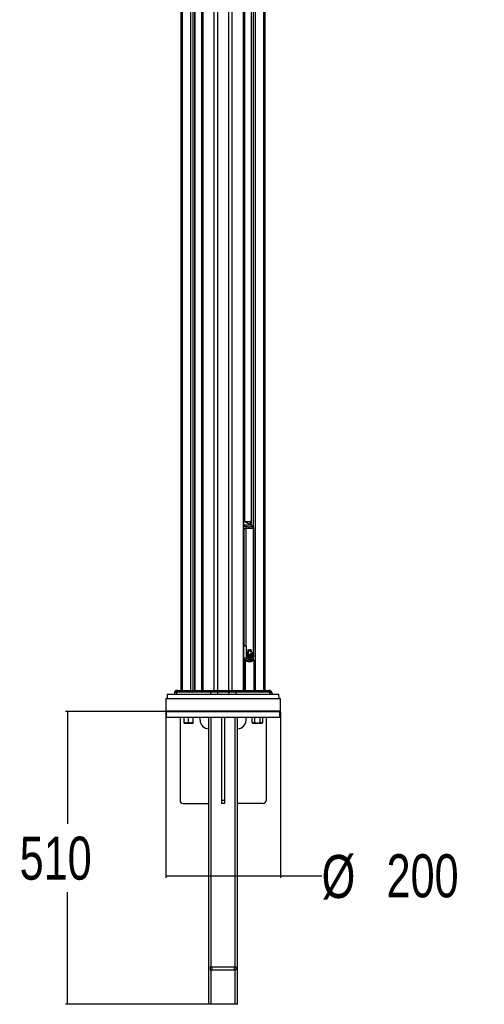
# Paper-space layout '3M DUO In Ground Anchor' of a CAD drawing. Header units: millimetres. Extents: x 10 to 10335, y 20 to 7920.
# Tile 101 of 116: x 9525 to 10335, y 431 to 2147. Entities that reach past the tile are written whole.
import ezdxf

# ---------------------------------------------------------------- set-up
doc = ezdxf.new("R2010")
doc.units = ezdxf.units.MM
doc.layers.add('COMPONENT_GEOMETRY', color=7, linetype='Continuous')
doc.styles.add('SLDTEXTSTYLE0', font='TXT', dxfattribs={"width": 0.75})
doc.dimstyles.new('SLDDIMSTYLE0', dxfattribs={"dimtxt": 75, "dimasz": 3.302, "dimexe": 0, "dimexo": 0.0625, "dimgap": 18.75, "dimtad": 0, "dimtih": 1, "dimtoh": 1, "dimdec": 1, "dimrnd": 1e-09, "dimzin": 12, "dimdsep": 46, "dimtxsty": 'SLDTEXTSTYLE0', "dimsah": 1, "dimcen": 0.09, "dimadec": 0, "dimazin": 3, "dimtfac": 1, "dimtdec": 1, "dimtofl": 0, "dimtmove": 0, "dimatfit": 3, "dimfxl": 1, "dimfrac": 2, "dimtolj": 1, "dimtzin": 12, "dimarcsym": 0})

# ---------------------------------------------------------------- blocks, each defined once
blk = doc.blocks.new('_D_24')
at = {"layer": 'COMPONENT_GEOMETRY', "color": 7}
for p, q in [((9779.4, 941.4), (9605, 941.4)), ((9608.2, 941.4), (9608.2, 745.9)), ((9608.2, 431.4), (9608.2, 626.9)), ((9853.4, 431.4), (9605, 431.4))]:
    blk.add_line(p, q, dxfattribs=at)
for points in [[(9608.2, 941.4), (9607.7, 938.1), (9608.7, 938.1)], [(9608.2, 431.4), (9608.7, 434.7), (9607.7, 434.7)]]:
    blk.add_solid(points, dxfattribs=at)
at = {"layer": 'COMPONENT_GEOMETRY', "color": 7, "insert": (9525.1, 723.5), "char_height": 75, "attachment_point": 1, "style": 'SLDTEXTSTYLE0'}
blk.add_mtext('510', dxfattribs=at)
blk = doc.blocks.new('_D_25')
at = {"layer": 'COMPONENT_GEOMETRY', "color": 7}
for p, q in [((9779.7, 941.1), (9779.7, 651.9)), ((9979.7, 941.1), (9979.7, 651.9)), ((9779.7, 655.1), (9979.7, 655.1)), ((9979.7, 655.1), (10051.6, 655.1))]:
    blk.add_line(p, q, dxfattribs=at)
for points in [[(9779.7, 655.1), (9783, 654.6), (9783, 655.6)], [(9979.7, 655.1), (9976.4, 655.6), (9976.4, 654.6)]]:
    blk.add_solid(points, dxfattribs=at)
at = {"layer": 'COMPONENT_GEOMETRY', "color": 7, "char_height": 75, "attachment_point": 1, "style": 'SLDTEXTSTYLE0'}
for s, insert in [('%%c', (10051.6, 691.6)), ('200', (10164.7, 692.8))]:
    blk.add_mtext(s, dxfattribs=dict(at, insert=insert))

psp = doc.layouts.new('3M DUO In Ground Anchor')

# ---------------------------------------------------------------- linework, layer by layer
at = {"color": 8, "linetype": 'Continuous', "lineweight": 25}
for p, q in [((9864.16, 977.9), (9864.16, 3851.9)), ((9869.7, 3851.9), (9869.7, 977.9)), ((9889.67, 977.9), (9889.67, 3851.9)), ((9895.21, 3851.9), (9895.21, 977.9)), ((9915.26, 977.9), (9915.26, 3851.9)), ((9928.74, 3851.9), (9928.74, 1266.28)), ((9932.63, 1262.81), (9932.63, 3851.9)), ((9935.72, 3851.9), (9935.72, 977.9)), ((9950.96, 977.9), (9950.96, 3851.9)), ((9916.9, 3158.14), (9916.9, 1272.4)), ((9844.11, 2781.04), (9844.11, 977.9)), ((9808.41, 2774.11), (9808.41, 977.9)), ((9823.65, 977.9), (9823.65, 2771.93)), ((9826.74, 2771.93), (9826.74, 977.9)), ((9830.63, 977.9), (9830.63, 2771.93)), ((9842.47, 977.9), (9842.47, 2776.6)), ((9916.86, 1272.18), (9915.95, 1272.32)), ((9917.47, 1271.92), (9915.95, 1271.92)), ((9927.46, 1271.9), (9917.75, 1271.9)), ((9927.46, 1266.93), (9927.46, 1271.9)), ((9928.16, 1271.9), (9928.16, 1266.57)), ((9928.53, 1271.9), (9928.16, 1271.9)), ((9915.95, 1266.16), (9916.62, 1265.81)), ((9932.51, 1260.44), (9933.16, 1260.44)), ((9915.95, 1059.15), (9916.17, 1055.9)), ((9933.16, 1055.9), (9932.51, 1055.9)), ((9916.99, 977.9), (9916.99, 1030.13)), ((9918.32, 1030.13), (9918.32, 977.9)), ((9932.11, 1030.78), (9932.67, 1031.06)), ((9932.63, 1031.15), (9932.63, 1033.64)), ((9933.69, 977.9), (9933.69, 1030.13)), ((9933.69, 1030.13), (9933.94, 1030.13)), ((9977.12, 970.91), (9782.25, 970.91)), ((9795.59, 971.88), (9794.86, 971.88)), ((9814.99, 971.88), (9815.47, 971.88)), ((9821.83, 971.88), (9823.27, 971.88)), ((9828.57, 971.88), (9831.34, 971.88)), ((9845.85, 971.88), (9857.58, 971.88)), ((9858.68, 496.4), (9858.68, 931.4)), ((9900.68, 496.4), (9900.68, 931.4)), ((9858.68, 431.4), (9858.68, 491.4)), ((9900.68, 431.4), (9900.68, 491.4))]:
    psp.add_line(p, q, dxfattribs=at)
at = {"color": 7, "linetype": 'Continuous', "lineweight": 25}
for p, q in [((9915.95, 977.9), (9915.95, 3851.9)), ((9928.53, 3851.9), (9928.53, 1266.39)), ((9952.63, 3851.9), (9952.63, 977.9)), ((9843.42, 2779.5), (9843.42, 977.9)), ((9806.74, 977.9), (9806.74, 2774.68)), ((9830.84, 977.9), (9830.84, 2771.93)), ((9915.95, 1272.4), (9927.81, 1272.4)), ((9918.01, 1271.79), (9917.25, 1272.11)), ((9929.35, 1265.81), (9917.47, 1271.92)), ((9918.53, 1271.52), (9918.01, 1271.79)), ((9918.96, 1271.65), (9918.28, 1271.65)), ((9929.88, 1265.69), (9920.27, 1270.63)), ((9927.46, 1271.9), (9928.16, 1271.9)), ((9927.81, 1272.4), (9928.53, 1272.4)), ((9916.17, 1260.44), (9919.62, 1260.44)), ((9916.17, 1055.9), (9916.17, 1260.44)), ((9929.35, 1265.81), (9916.62, 1265.81)), ((9919.62, 1260.44), (9919.62, 1055.9)), ((9932.51, 1055.9), (9932.51, 1260.44)), ((9933.16, 1055.9), (9933.16, 1260.44)), ((9916.17, 1055.9), (9919.62, 1055.9)), ((9924.39, 1047.47), (9924.32, 1047.47)), ((9924.46, 1047.47), (9924.39, 1047.47)), ((9924.52, 1047.47), (9925.93, 1048.05)), ((9924.92, 1048.52), (9924.99, 1048.52)), ((9925.47, 1048.03), (9925.54, 1048.03)), ((9925.7, 1047.12), (9925.77, 1047.12)), ((9925.9, 1047.12), (9925.81, 1047.12)), ((9925.86, 1048.05), (9925.93, 1048.05)), ((9926.45, 1048.91), (9926.38, 1048.91)), ((9926.84, 1048.95), (9926.45, 1048.91)), ((9926.52, 1048.91), (9926.45, 1048.91)), ((9926.91, 1048.95), (9926.52, 1048.91)), ((9927.99, 1047.76), (9927.93, 1047.76)), ((9928.1, 1047.33), (9928.16, 1047.33)), ((9928.65, 1046.61), (9928.7, 1046.61)), ((9916.99, 1030.13), (9918.32, 1030.13)), ((9918.26, 1031.52), (9918.03, 1031.27)), ((9920.53, 1029.85), (9921.12, 1030.07)), ((9921.32, 1040.45), (9921.33, 1041.66)), ((9923.76, 1041.51), (9921.32, 1040.45)), ((9921.33, 1040.45), (9921.32, 1040.45)), ((9921.33, 1041.66), (9923.53, 1041.99)), ((9921.34, 1041.66), (9921.33, 1041.66)), ((9921.36, 1042.05), (9921.57, 1043.21)), ((9923.53, 1041.99), (9921.36, 1042.05)), ((9921.37, 1042.05), (9921.36, 1042.05)), ((9921.36, 1039.95), (9923.76, 1041.51)), ((9921.61, 1038.62), (9921.36, 1039.95)), ((9921.37, 1039.95), (9921.36, 1039.95)), ((9921.4, 1041.66), (9921.41, 1041.66)), ((9921.41, 1041.66), (9921.48, 1041.66)), ((9921.57, 1043.21), (9923.31, 1042.67)), ((9921.57, 1043.21), (9921.57, 1043.21)), ((9924.02, 1041.13), (9921.61, 1038.62)), ((9921.61, 1038.62), (9921.61, 1038.62)), ((9923.31, 1042.67), (9921.66, 1043.58)), ((9921.66, 1043.58), (9921.66, 1043.58)), ((9921.75, 1038.15), (9924.02, 1041.13)), ((9922.33, 1036.81), (9921.75, 1038.15)), ((9922.58, 1041.96), (9922.65, 1041.96)), ((9923.57, 1035.22), (9922.61, 1036.35)), ((9922.65, 1041.96), (9922.72, 1041.96)), ((9922.72, 1041.96), (9922.79, 1041.96)), ((9923.27, 1042.67), (9923.31, 1042.67)), ((9923.49, 1041.99), (9923.53, 1041.99)), ((9923.71, 1041.51), (9923.76, 1041.51)), ((9923.73, 1029.9), (9924.44, 1029.9)), ((9923.97, 1041.13), (9924.02, 1041.13)), ((9925.24, 1034.24), (9923.97, 1034.89)), ((9924.22, 1040.79), (9924.28, 1040.79)), ((9924.59, 1040.5), (9924.65, 1040.5)), ((9925.1, 1034.24), (9925.03, 1034.24)), ((9925.07, 1040.19), (9925.14, 1040.19)), ((9925.17, 1034.24), (9925.1, 1034.24)), ((9925.7, 1040.43), (9925.77, 1040.43)), ((9925.7, 1040.19), (9925.77, 1040.19)), ((9927.23, 1034.22), (9925.77, 1034.12)), ((9926.52, 1040.34), (9926.59, 1040.34)), ((9927.16, 1034.22), (9927.23, 1034.22)), ((9927.22, 1041.06), (9927.46, 1040.96)), ((9927.36, 1041.06), (9927.43, 1041.06)), ((9929.16, 1035.44), (9927.73, 1034.4)), ((9928.98, 1035.44), (9929.05, 1035.44)), ((9929.12, 1035.44), (9929.16, 1035.44)), ((9930.58, 1037.89), (9929.58, 1035.95)), ((9930.44, 1037.89), (9930.51, 1037.89)), ((9930.58, 1037.89), (9930.58, 1037.89)), ((9930.75, 1038.7), (9930.68, 1038.7)), ((9930.92, 1041.86), (9930.71, 1042.41)), ((9931.09, 1041.13), (9930.82, 1038.7)), ((9930.82, 1038.7), (9930.82, 1038.7)), ((9930.99, 1041.86), (9930.92, 1041.86)), ((9930.96, 1041.13), (9931.03, 1041.13)), ((9931.06, 1041.86), (9931.05, 1041.86)), ((9933.94, 977.9), (9933.94, 1030.13)), ((9800.71, 977.9), (9797.48, 977.9)), ((9800.71, 977.9), (9859.03, 977.9)), ((9859.03, 977.9), (9869.7, 977.9)), ((9869.7, 977.9), (9869.7, 977.61)), ((9869.7, 977.9), (9889.67, 977.9)), ((9889.67, 977.61), (9889.67, 977.9)), ((9889.67, 977.9), (9900.34, 977.9)), ((9900.34, 977.9), (9958.66, 977.9)), ((9961.89, 977.9), (9958.66, 977.9)), ((9780.68, 964.4), (9779.68, 963.4)), ((9779.68, 963.4), (9779.68, 942.4)), ((9979.68, 963.4), (9779.68, 963.4)), ((9780.68, 964.4), (9978.68, 964.4)), ((9782.25, 970.91), (9782.08, 964.4)), ((9782.75, 971.4), (9976.62, 971.4)), ((9794.98, 975.43), (9794.86, 971.88)), ((9794.98, 975.43), (9798.62, 975.43)), ((9796.78, 977.61), (9795.27, 976.11)), ((9798.87, 976.11), (9795.27, 976.11)), ((9795.64, 971.68), (9795.64, 971.4)), ((9795.99, 971.68), (9795.99, 971.4)), ((9796.78, 977.61), (9800.12, 977.61)), ((9797.31, 971.68), (9797.31, 971.4)), ((9798.62, 975.43), (9798.52, 971.88)), ((9857.65, 975.43), (9798.62, 975.43)), ((9800.12, 977.61), (9798.87, 976.11)), ((9798.87, 976.11), (9857.81, 976.11)), ((9799.64, 971.68), (9799.64, 971.4)), ((9858.64, 977.61), (9800.12, 977.61)), ((9802.77, 971.68), (9802.77, 971.4)), ((9805.28, 971.4), (9805.28, 971.68)), ((9808.1, 971.65), (9808.1, 971.4)), ((9808.19, 971.4), (9808.19, 971.68)), ((9808.71, 971.65), (9808.71, 971.4)), ((9809.66, 971.4), (9809.66, 971.68)), ((9809.68, 971.68), (9809.68, 971.4)), ((9812.32, 971.65), (9812.32, 971.4)), ((9812.32, 971.65), (9813.33, 971.65)), ((9813.33, 971.65), (9813.33, 971.4)), ((9813.33, 971.65), (9814.37, 971.65)), ((9813.36, 971.65), (9813.36, 971.68)), ((9814.37, 971.65), (9814.37, 971.4)), ((9814.37, 971.65), (9815.37, 971.65)), ((9814.86, 971.65), (9814.86, 971.68)), ((9815.37, 971.65), (9815.37, 971.4)), ((9815.37, 971.65), (9817.47, 971.65)), ((9816.11, 971.68), (9816.11, 971.4)), ((9817.97, 971.68), (9817.97, 971.4)), ((9818.61, 971.65), (9818.61, 971.4)), ((9818.61, 971.65), (9820.67, 971.65)), ((9819.69, 971.68), (9819.69, 971.4)), ((9821.43, 971.65), (9821.43, 971.4)), ((9821.55, 971.65), (9821.55, 971.4)), ((9821.55, 971.65), (9822.17, 971.65)), ((9822.17, 971.65), (9822.17, 971.4)), ((9822.17, 971.65), (9823.39, 971.65)), ((9823.43, 971.65), (9823.43, 971.4)), ((9823.44, 971.65), (9823.44, 971.4)), ((9823.64, 971.65), (9823.64, 971.4)), ((9824.66, 971.65), (9824.66, 971.4)), ((9827.02, 971.65), (9827.02, 971.4)), ((9827.02, 971.65), (9827.8, 971.65)), ((9827.8, 971.65), (9827.8, 971.4)), ((9828.18, 971.65), (9828.18, 971.4)), ((9828.18, 971.65), (9829.3, 971.65)), ((9828.41, 971.65), (9828.41, 971.68)), ((9829.32, 971.65), (9829.32, 971.4)), ((9829.39, 971.65), (9829.39, 971.4)), ((9829.39, 971.65), (9830.21, 971.65)), ((9830.21, 971.65), (9830.21, 971.4)), ((9830.21, 971.65), (9831.46, 971.65)), ((9831.63, 971.68), (9831.63, 971.4)), ((9832.98, 971.65), (9832.98, 971.4)), ((9832.98, 971.65), (9833.02, 971.65)), ((9833.02, 971.65), (9833.02, 971.4)), ((9833.02, 971.65), (9833.22, 971.65)), ((9833.22, 971.65), (9833.22, 971.4)), ((9833.22, 971.65), (9834.45, 971.65)), ((9833.46, 971.68), (9833.46, 971.65)), ((9834.45, 971.65), (9834.45, 971.4)), ((9834.45, 971.65), (9834.77, 971.65)), ((9834.67, 971.65), (9834.67, 971.68)), ((9834.77, 971.65), (9834.77, 971.4)), ((9836.82, 971.65), (9836.82, 971.4)), ((9837.63, 971.65), (9837.63, 971.4)), ((9837.63, 971.65), (9837.75, 971.65)), ((9837.98, 971.68), (9837.98, 971.4)), ((9838.39, 971.65), (9838.39, 971.4)), ((9840.25, 971.4), (9840.25, 971.68)), ((9840.26, 971.4), (9840.26, 971.68)), ((9841.07, 971.68), (9841.07, 971.4)), ((9843.2, 971.65), (9843.2, 971.4)), ((9843.22, 971.4), (9843.22, 971.68)), ((9845.41, 971.65), (9845.41, 971.4)), ((9845.6, 971.4), (9845.6, 971.68)), ((9857.65, 975.43), (9857.58, 971.88)), ((9857.58, 971.88), (9869.7, 971.88)), ((9869.7, 975.43), (9857.65, 975.43)), ((9858.64, 977.61), (9857.81, 976.11)), ((9857.81, 976.11), (9869.7, 976.11)), ((9869.7, 977.61), (9858.64, 977.61)), ((9889.67, 977.61), (9869.7, 977.61)), ((9869.7, 977.61), (9869.7, 976.11)), ((9869.7, 975.43), (9869.7, 976.11)), ((9869.7, 976.11), (9889.67, 976.11)), ((9889.67, 975.43), (9869.7, 975.43)), ((9869.7, 975.43), (9869.7, 971.88)), ((9869.7, 971.4), (9869.7, 971.88)), ((9869.7, 971.88), (9889.67, 971.88)), ((9889.67, 977.61), (9889.67, 976.11)), ((9900.73, 977.61), (9889.67, 977.61)), ((9889.67, 975.43), (9889.67, 976.11)), ((9889.67, 976.11), (9901.56, 976.11)), ((9889.67, 975.43), (9889.67, 971.88)), ((9901.72, 975.43), (9889.67, 975.43)), ((9889.67, 971.4), (9889.67, 971.88)), ((9889.67, 971.88), (9901.79, 971.88)), ((9900.73, 977.61), (9901.56, 976.11)), ((9959.25, 977.61), (9900.73, 977.61)), ((9901.56, 976.11), (9960.5, 976.11)), ((9901.72, 975.43), (9901.79, 971.88)), ((9960.74, 975.43), (9901.72, 975.43)), ((9901.79, 971.88), (9960.85, 971.88)), ((9959.25, 977.61), (9960.5, 976.11)), ((9959.25, 977.61), (9962.59, 977.61)), ((9964.09, 976.11), (9960.5, 976.11)), ((9960.74, 975.43), (9960.85, 971.88)), ((9960.74, 975.43), (9964.39, 975.43)), ((9964.51, 971.88), (9960.85, 971.88)), ((9962.59, 977.61), (9964.09, 976.11)), ((9964.39, 975.43), (9964.51, 971.88)), ((9977.29, 964.4), (9977.12, 970.91)), ((9979.68, 963.4), (9978.68, 964.4)), ((9979.68, 942.4), (9979.68, 963.4)), ((9779.68, 942.4), (9780.68, 941.4)), ((9779.68, 942.4), (9979.68, 942.4)), ((9780.68, 941.4), (9780.68, 931.4)), ((9780.68, 941.4), (9879.68, 941.4)), ((9978.68, 941.4), (9780.68, 941.4)), ((9780.68, 931.4), (9879.68, 931.4)), ((9804.68, 931.4), (9804.68, 786.4)), ((9811.58, 922.11), (9811.58, 931.4)), ((9819.58, 922.11), (9819.58, 931.4)), ((9827.58, 922.11), (9827.58, 931.4)), ((9839.68, 926.4), (9839.68, 931.4)), ((9854.68, 431.4), (9854.68, 931.4)), ((9877.18, 931.4), (9877.18, 786.4)), ((9879.68, 941.4), (9978.68, 941.4)), ((9879.68, 931.4), (9978.68, 931.4)), ((9882.18, 931.4), (9882.18, 786.4)), ((9904.68, 431.4), (9904.68, 931.4)), ((9919.68, 926.4), (9919.68, 931.4)), ((9930.55, 922.11), (9930.55, 931.4)), ((9935.17, 922.11), (9935.17, 931.4)), ((9944.41, 922.11), (9944.41, 931.4)), ((9949.03, 922.11), (9949.03, 931.4)), ((9954.68, 931.4), (9954.68, 786.4)), ((9978.68, 941.4), (9979.68, 942.4)), ((9978.68, 931.4), (9978.68, 941.4)), ((9811.58, 921.4), (9815.58, 921.4)), ((9815.58, 921.4), (9823.58, 921.4)), ((9823.58, 921.4), (9827.58, 921.4)), ((9930.55, 922.11), (9931.79, 921.4)), ((9931.79, 921.4), (9932.86, 921.4)), ((9932.86, 921.4), (9939.79, 921.4)), ((9939.79, 921.4), (9946.72, 921.4)), ((9946.72, 921.4), (9947.79, 921.4)), ((9947.79, 921.4), (9949.03, 922.11)), ((9809.68, 781.4), (9854.68, 781.4)), ((9882.18, 786.4), (9877.18, 786.4)), ((9877.18, 786.4), (9877.18, 781.4)), ((9882.18, 781.4), (9877.18, 781.4)), ((9882.18, 786.4), (9882.18, 781.4)), ((9949.68, 781.4), (9904.68, 781.4)), ((9857.18, 496.4), (9857.18, 491.4)), ((9857.18, 496.4), (9860.18, 496.4)), ((9857.18, 491.4), (9860.18, 491.4)), ((9860.18, 496.4), (9860.18, 491.4)), ((9860.18, 496.4), (9899.18, 496.4)), ((9860.18, 491.4), (9899.18, 491.4)), ((9899.18, 496.4), (9899.18, 491.4)), ((9899.18, 496.4), (9902.18, 496.4)), ((9899.18, 491.4), (9902.18, 491.4)), ((9902.18, 496.4), (9902.18, 491.4)), ((9858.68, 431.4), (9854.68, 431.4)), ((9900.68, 431.4), (9858.68, 431.4)), ((9904.68, 431.4), (9900.68, 431.4))]:
    psp.add_line(p, q, dxfattribs=at)
at = {"color": 8, "linetype": 'Continuous', "lineweight": 25, "flags": 128}
for points in [[(9915.95, 1265.66), (9916.26, 1265.77), (9916.62, 1265.81)], [(9929.35, 1265.81), (9929.68, 1265.77), (9929.89, 1265.69)], [(9916.99, 1030.13), (9917.02, 1030.38), (9917.08, 1030.6), (9917.18, 1030.8), (9917.3, 1030.96), (9917.45, 1031.07), (9917.61, 1031.13), (9917.69, 1031.13)], [(9917.63, 1031.36), (9917.79, 1031.3), (9918.03, 1031.27)], [(9918.32, 1030.13), (9918.36, 1030.32), (9918.38, 1030.49), (9918.36, 1030.65), (9918.32, 1030.79), (9918.25, 1030.91), (9918.16, 1030.99), (9918.13, 1031.01)], [(9932.99, 1031.13), (9932.85, 1031.12), (9932.67, 1031.06)]]:
    psp.add_lwpolyline(points, dxfattribs=at)
at = {"color": 7, "linetype": 'Continuous', "lineweight": 25, "flags": 128}
for points in [[(9924.31, 1041.07), (9923.95, 1041.52), (9923.53, 1042.45), (9923.34, 1043.51), (9923.41, 1044.61), (9923.73, 1045.61), (9924.25, 1046.41), (9924.94, 1046.94), (9925.7, 1047.12)], [(9925.71, 1048.05), (9925.54, 1047.99), (9925.38, 1047.94)], [(9921.23, 1042.05), (9921.49, 1042.02), (9921.5, 1042.02)], [(9857.3, 971.4), (9857.35, 971.41), (9857.41, 971.44), (9857.45, 971.48), (9857.49, 971.54), (9857.53, 971.61), (9857.55, 971.7), (9857.57, 971.79), (9857.58, 971.88)], [(9902.07, 971.4), (9902.01, 971.41), (9901.96, 971.44), (9901.92, 971.48), (9901.87, 971.54), (9901.84, 971.61), (9901.81, 971.7), (9901.8, 971.79), (9901.79, 971.88)]]:
    psp.add_lwpolyline(points, dxfattribs=at)
at = {"color": 7, "linetype": 'Continuous', "lineweight": 25}
for centre, radius, start, end in [((9915.4, 1267.91), 4.51, 62.73981, 71.11363), ((9918.73, 1266.78), 4.87, 30.67284, 87.20183), ((9927.9, 1271.96), 0.445, 102.40965, 188.50683), ((9927.72, 1271.96), 0.446, 351.95053, 78.57825), ((9913.87, 1260.69), 5.82, 35.05826, 61.79864), ((9926.6, 1260.69), 5.82, 35.05826, 61.79864), ((9928.23, 1041.87), 6.85, 132.43338, 165.58916), ((9927.75, 1042.15), 6.25, 121.78298, 166.83621), ((9925.49, 1052.1), 4.07, 223.19603, 268.67376), ((9925.05, 1052.54), 4.05, 232.71303, 249.31025), ((9925.78, 1052.43), 4.46, 224.33999, 249.69333), ((9925.61, 1052.06), 4.02, 223.04936, 273.57051), ((9924.91, 1052.11), 3.58, 231.29199, 296.67499), ((9927.85, 1041.11), 7.24, 106.54691, 118.52228), ((9927.92, 1041.11), 7.24, 106.54691, 118.52228), ((9910.92, 1031.88), 22.36, 26.50258, 40.77639), ((9910.99, 1031.88), 22.36, 26.50258, 40.77639), ((9911.06, 1031.88), 22.36, 26.50258, 40.77639), ((9909.53, 1034.06), 22.76, 25.92255, 33.47662), ((9908.63, 1033.5), 23.88, 20.49966, 33.31402), ((9908.7, 1033.5), 23.88, 20.49966, 33.31402), ((9916.2, 1130.35), 95.15, 269.84233, 272.18922), ((9917.65, 1030.13), 1, 61.15066, 87.82594), ((9917.66, 1034.47), 3, 281.45551, 348.1627), ((9921.25, 1048.41), 6.75, 269.48827, 288.02967), ((9919.05, 1048.42), 8.26, 285.03304, 303.18984), ((9917.87, 1047.49), 8.25, 294.00372, 310.44969), ((9931.02, 1041), 9.78, 176.16309, 183.2594), ((9919.12, 1048.42), 8.26, 285.03304, 303.18984), ((9921.33, 1048.41), 6.75, 269.48827, 288.02967), ((9930.62, 1041.05), 9.37, 166.68475, 173.83257), ((9922.65, 1051.49), 9.54, 261.85108, 274.58847), ((9922.65, 1051.51), 9.55, 261.85674, 269.99295), ((9917.86, 1047.63), 8.41, 294.13053, 311.91553), ((9930.57, 1040.95), 9.32, 186.15334, 194.4983), ((9931.09, 1041), 9.78, 176.16309, 183.2594), ((9919.19, 1048.42), 8.26, 285.03304, 303.18984), ((9921.4, 1048.41), 6.75, 269.48827, 288.02967), ((9930.69, 1041.05), 9.37, 166.68475, 173.83257), ((9922.72, 1051.49), 9.54, 261.85108, 274.58847), ((9917.91, 1047.68), 8.47, 294.16232, 313.26752), ((9930.64, 1040.95), 9.32, 186.15334, 194.4983), ((9924.59, 1050.23), 7.71, 245.74487, 259.0658), ((9912.67, 1049.22), 13.78, 309.68939, 324.05583), ((9924.66, 1050.23), 7.71, 245.74487, 259.0658), ((9912.74, 1049.22), 13.78, 309.68939, 324.05583), ((9924.74, 1050.23), 7.71, 245.74487, 259.0658), ((9927.63, 1052.36), 10.66, 235.50135, 245.44903), ((9912.81, 1049.22), 13.78, 309.68939, 324.05583), ((9912.35, 1047.3), 13.02, 315.33829, 326.62619), ((9927.7, 1052.36), 10.66, 235.50135, 245.44903), ((9912.11, 1047.56), 13.42, 315.47828, 329.49935), ((9929.22, 1040.54), 7.91, 197.63576, 208.15336), ((9912.07, 1047.65), 13.57, 315.52067, 331.28045), ((9929.29, 1040.54), 7.91, 197.63576, 208.15336), ((9909.84, 1045.16), 14.89, 325.90412, 342.94103), ((9909.91, 1045.16), 14.89, 325.90412, 342.94103), ((9909.98, 1045.16), 14.89, 325.90412, 342.94103), ((9907.04, 1044.54), 17.51, 332.12048, 345.04792), ((9927.46, 1039.49), 5.86, 212.44441, 226.82106), ((9906.75, 1044.68), 17.9, 332.22831, 347.42264), ((9927.54, 1039.49), 5.86, 212.44441, 226.82106), ((9907.52, 1044.27), 16.9, 333.38048, 338.81717), ((9897.47, 1043.2), 27.11, 342.87571, 354.28208), ((9897.54, 1043.2), 27.11, 342.87571, 354.28208), ((9897.61, 1043.2), 27.11, 342.87571, 354.28208), ((9903.99, 1040.1), 20.53, 345.28288, 359.39648), ((9904.01, 1040.11), 20.59, 345.29264, 1.07443), ((9926.4, 1038.15), 4.1, 232.80626, 252.54451), ((9904.36, 1036.87), 20.83, 352.74297, 9.18016), ((9904.43, 1036.87), 20.83, 352.74297, 9.18016), ((9905.37, 1035.08), 20.35, 357.30659, 14.56702), ((9904.5, 1036.87), 20.83, 352.74297, 9.18016), ((9905.2, 1035.07), 20.45, 357.3282, 12.43134), ((9907.6, 1032.63), 19.49, 4.65761, 22.83272), ((9907.67, 1032.63), 19.49, 4.65761, 22.83272), ((9909.87, 1031.58), 18.02, 8.9968, 28.55241), ((9907.74, 1032.63), 19.49, 4.65761, 22.83272), ((9926.21, 1037.58), 3.49, 261.6391, 285.85387), ((9909.6, 1031.53), 18.23, 9.05436, 26.31507), ((9914.32, 1030.8), 15.38, 17.55832, 38.34998), ((9914.39, 1030.8), 15.38, 17.55832, 38.34998), ((9917.89, 1031.12), 12.63, 22.51942, 46.90235), ((9914.46, 1030.8), 15.38, 17.55832, 38.34998), ((9917.69, 1031.04), 12.78, 22.59192, 45.01691), ((9919.89, 1030.4), 12.94, 35.37537, 55.49447), ((9923.24, 1031.43), 10.45, 44.06047, 67.21837), ((9919.96, 1030.4), 12.94, 35.37537, 55.49447), ((9923.32, 1031.43), 10.45, 44.06047, 67.21837), ((9920.03, 1030.4), 12.94, 35.37537, 55.49447), ((9925.77, 1038.57), 4.59, 294.50808, 316.88964), ((9926.43, 1034.24), 8.25, 56.65008, 81.03221), ((9926.5, 1034.24), 8.25, 56.65008, 81.03221), ((9926.57, 1034.24), 8.25, 56.65008, 81.03221), ((9923.65, 1040.28), 7.26, 323.44498, 340.82647), ((9923.73, 1040.28), 7.26, 323.44498, 340.82647), ((9921.47, 1040.99), 9.56, 346.09475, 0.83742), ((9921.55, 1040.99), 9.56, 346.09475, 0.83742), ((9932.53, 1029.88), 1.18, 12.15058, 83.05596), ((9932.94, 1030.13), 1, 0, 87.49941), ((9797.48, 976.9), 1, 90, 135), ((9800.72, 977.13), 0.77, 91.18426, 141.71565), ((9859.09, 977.42), 0.484, 96.42053, 157.16184), ((9900.28, 977.42), 0.484, 22.83816, 83.57947), ((9958.65, 977.13), 0.77, 38.28435, 88.81574), ((9961.89, 976.9), 1, 45, 90), ((9782.75, 970.9), 0.5, 90, 178.5), ((9794.36, 971.9), 0.5, 270, 358), ((9795.98, 975.4), 1, 135, 178), ((9799.73, 975.41), 1.1, 141.19481, 179.00198), ((9859.12, 975.43), 1.47, 152.89784, 180.02091), ((9900.25, 975.43), 1.47, 359.97909, 27.10216), ((9959.64, 975.41), 1.1, 0.99802, 38.80519), ((9961.31, 971.86), 0.461, 177.00477, 264.5302), ((9963.39, 975.4), 1, 2, 45), ((9965.01, 971.9), 0.5, 182, 270), ((9976.62, 970.9), 0.5, 1.5, 90), ((9854.68, 926.4), 15, 180, 270), ((9904.68, 926.4), 15, 270, 0), ((9809.68, 786.4), 5, 180, 270), ((9949.68, 786.4), 5, 270, 0)]:
    psp.add_arc(centre, radius, start, end, dxfattribs=at)
at = {"color": 8, "linetype": 'Continuous', "lineweight": 25}
for centre, radius, start, end in [((9916.86, 1270.97), 1.21, 71.21368, 90.17435), ((9917.48, 1270.75), 1.17, 63.11911, 90.54087), ((9918.99, 1260.07), 3.98, 95.1273, 139.71754), ((9931.46, 1263.14), 0.896, 39.13605, 96.20977), ((9929.86, 1033.16), 1.88, 308.2872, 21.50718), ((9932.39, 1031.88), 3.38, 80.23765, 91.38158), ((9797.95, 971.9), 0.574, 333.97648, 358.58536)]:
    psp.add_arc(centre, radius, start, end, dxfattribs=at)
for centre, major_axis, ratio, start_param, end_param in [((10033.99, 1056.46), (307.95, 0), 0.0924282, 4.3190058, 4.3226693), ((9922.06, 1053.44), (-3.3, 23.43), 0.7000837, 2.6997946, 3.024227), ((10034.65, 1056.46), (268.4, 0), 0.1023206, 4.3118534, 4.3226693)]:
    psp.add_ellipse(centre, major_axis=major_axis, ratio=ratio, start_param=start_param, end_param=end_param, dxfattribs=at)
at = {"color": 7, "linetype": 'Continuous', "lineweight": 25}
psp.add_ellipse((9922.06, 1053.44), major_axis=(-3.3, 23.43), ratio=0.7000837, start_param=3.024227, end_param=3.043236, dxfattribs=at)
for points, knots in [([(9917.24, 1272.09), (9916.94, 1272.2), (9916.52, 1272.35), (9916.07, 1272.35), (9915.95, 1272.35)], [0, 0, 0, 0, 0.7334685, 1, 1, 1, 1]), ([(9920.26, 1270.62), (9920.05, 1270.73), (9919.68, 1270.92), (9919.18, 1271.12), (9918.76, 1271.36), (9918.63, 1271.45), (9918.53, 1271.52)], [0, 0, 0, 0, 0.2579641, 0.4557188, 0.6035397, 1, 1, 1, 1]), ([(9918.63, 1264.03), (9918.68, 1263.95), (9919, 1263.48), (9919.5, 1262.33), (9919.58, 1261.1), (9919.62, 1260.44)], [0, 0, 0, 0, 0.0809636, 0.5029455, 1, 1, 1, 1]), ([(9918.63, 1264.03), (9919.85, 1263.86), (9922.29, 1263.52), (9925.98, 1263.36), (9929, 1263.6), (9930.78, 1263.92), (9931.36, 1264.03)], [0, 0, 0, 0, 0.2612514, 0.5245178, 0.8454398, 1, 1, 1, 1]), ([(9932.51, 1260.44), (9931.89, 1260.4), (9929.89, 1260.28), (9925.67, 1260.15), (9921.9, 1260.33), (9919.62, 1260.44)], [0, 0, 0, 0, 0.1493189, 0.4868131, 1, 1, 1, 1]), ([(9932.15, 1263.71), (9931.96, 1263.94), (9931.47, 1264.57), (9930.7, 1265.23), (9930.08, 1265.58), (9929.88, 1265.69)], [0, 0, 0, 0, 0.28925832, 0.77596563, 1, 1, 1, 1]), ([(9932.51, 1260.44), (9932.44, 1261.1), (9932.32, 1262.33), (9931.76, 1263.48), (9931.41, 1263.95), (9931.36, 1264.03)], [0, 0, 0, 0, 0.4970545, 0.9190364, 1, 1, 1, 1]), ([(9933.15, 1260.44), (9933.15, 1260.53), (9933.17, 1261.05), (9932.99, 1262), (9932.63, 1263.02), (9932.25, 1263.52), (9932.12, 1263.68)], [0, 0, 0, 0, 0.07870786, 0.44104044, 0.8207883, 1, 1, 1, 1]), ([(9919.62, 1055.9), (9919.63, 1053.36), (9919.64, 1046.47), (9919.76, 1039.6), (9919.84, 1035.26)], [0, 0, 0, 0, 0.3702147, 1, 1, 1, 1]), ([(9921.66, 1043.58), (9921.93, 1044.27), (9922.45, 1045.65), (9923.56, 1046.88), (9924.29, 1047.33), (9924.52, 1047.47)], [0, 0, 0, 0, 0.4088162, 0.8176294, 1, 1, 1, 1]), ([(9922.69, 1049.32), (9923.21, 1049.03), (9924.23, 1048.44), (9925.61, 1048.49), (9926.35, 1048.81), (9926.59, 1048.91)], [0, 0, 0, 0, 0.4073123, 0.8146318, 1, 1, 1, 1]), ([(9925.93, 1048.05), (9925.35, 1048.07), (9924.21, 1048.1), (9923.2, 1048.91), (9922.69, 1049.32)], [0, 0, 0, 0, 0.4994679, 1, 1, 1, 1]), ([(9925.77, 1047.12), (9925.5, 1047.08), (9924.97, 1047), (9924.25, 1046.43), (9923.71, 1045.58), (9923.39, 1044.52), (9923.35, 1043.38), (9923.58, 1042.28), (9924.06, 1041.35), (9924.73, 1040.69), (9925.52, 1040.38), (9926.33, 1040.46), (9927.07, 1040.9), (9927.61, 1041.59), (9927.83, 1042.16), (9927.91, 1042.39)], [0, 0, 0, 0, 0.078696, 0.1573916, 0.2360954, 0.3148018, 0.3934965, 0.4721808, 0.5508705, 0.6295737, 0.7082803, 0.7869767, 0.8656654, 0.9443584, 1, 1, 1, 1]), ([(9925.63, 1047.12), (9925.92, 1047.09), (9926.46, 1047.05), (9927.07, 1046.64), (9927.51, 1046.62), (9927.77, 1046.6), (9927.88, 1046.51), (9927.92, 1046.48)], [0, 0, 0, 0, 0.3699358, 0.6829767, 0.8410313, 0.9422567, 1, 1, 1, 1]), ([(9925.63, 1047.12), (9926.06, 1047.02), (9926.68, 1046.87), (9927.36, 1046.6), (9927.71, 1046.62), (9927.85, 1046.53), (9927.92, 1046.48)], [0, 0, 0, 0, 0.5598891, 0.8057975, 0.903562, 1, 1, 1, 1]), ([(9925.7, 1047.12), (9926.13, 1047.02), (9926.75, 1046.87), (9927.43, 1046.6), (9927.78, 1046.62), (9927.92, 1046.53), (9927.99, 1046.48)], [0, 0, 0, 0, 0.5598891, 0.8057975, 0.903562, 1, 1, 1, 1]), ([(9928.05, 1046.48), (9927.99, 1046.52), (9927.83, 1046.63), (9927.45, 1046.59), (9926.96, 1046.82), (9926.39, 1047.08), (9925.98, 1047.11), (9925.77, 1047.12)], [0, 0, 0, 0, 0.0766778, 0.2283273, 0.4807225, 0.7367162, 1, 1, 1, 1]), ([(9926.84, 1048.97), (9926.76, 1048.98), (9926.62, 1048.99), (9926.49, 1048.93), (9926.45, 1048.91)], [0, 0, 0, 0, 0.61645, 1, 1, 1, 1]), ([(9926.59, 1048.91), (9926.8, 1048.97), (9927.2, 1049.07), (9927.79, 1048.9), (9928.26, 1048.47), (9928.59, 1047.85), (9928.75, 1047.19), (9928.71, 1046.78), (9928.7, 1046.61)], [0, 0, 0, 0, 0.2033055, 0.3772325, 0.5573721, 0.7229109, 0.8900688, 1, 1, 1, 1]), ([(9926.65, 1046.86), (9926.8, 1046.78), (9927.08, 1046.64), (9927.44, 1046.62), (9927.69, 1046.6), (9927.81, 1046.51), (9927.85, 1046.48)], [0, 0, 0, 0, 0.4000903, 0.6991803, 0.8907311, 1, 1, 1, 1]), ([(9928.51, 1046.61), (9928.53, 1046.8), (9928.55, 1047.18), (9928.38, 1047.91), (9927.95, 1048.65), (9927.34, 1049.04), (9926.99, 1048.98), (9926.89, 1048.97)], [0, 0, 0, 0, 0.1505061, 0.30033657, 0.59875761, 0.89640695, 1, 1, 1, 1]), ([(9928.58, 1046.61), (9928.6, 1046.8), (9928.63, 1047.18), (9928.49, 1047.76), (9928.24, 1048.31), (9927.83, 1048.76), (9927.42, 1049), (9927.16, 1048.98), (9927.09, 1048.98)], [0, 0, 0, 0, 0.1577627, 0.3147246, 0.4931801, 0.6989806, 0.9107157, 1, 1, 1, 1]), ([(9928.65, 1046.61), (9928.67, 1046.8), (9928.7, 1047.18), (9928.53, 1047.91), (9928.09, 1048.64), (9927.52, 1049.03), (9927.21, 1048.99), (9927.16, 1048.98)], [0, 0, 0, 0, 0.1578444, 0.3149802, 0.6279515, 0.9401133, 1, 1, 1, 1]), ([(9927.88, 1047.68), (9927.89, 1047.69), (9927.9, 1047.71), (9927.92, 1047.74), (9927.97, 1047.76), (9928.05, 1047.75), (9928.14, 1047.71), (9928.22, 1047.63), (9928.26, 1047.54), (9928.28, 1047.49), (9928.28, 1047.44), (9928.27, 1047.4), (9928.25, 1047.36), (9928.22, 1047.34), (9928.16, 1047.32), (9928.08, 1047.34), (9927.99, 1047.4), (9927.92, 1047.48), (9927.88, 1047.55), (9927.87, 1047.61), (9927.87, 1047.65), (9927.88, 1047.67), (9927.88, 1047.68)], [0, 0, 0, 0, 0.0245129, 0.0489015, 0.0887653, 0.1535074, 0.2555425, 0.3608651, 0.4092975, 0.4500909, 0.4770566, 0.5042275, 0.5276125, 0.5576441, 0.6023812, 0.676251, 0.7854995, 0.8728937, 0.9199087, 0.9561706, 0.9822066, 1, 1, 1, 1]), ([(9931.05, 1041.86), (9930.61, 1042.7), (9929.73, 1044.38), (9928.61, 1045.78), (9928.05, 1046.48)], [0, 0, 0, 0, 0.49544736, 1, 1, 1, 1]), ([(9928.7, 1046.61), (9929.15, 1045.88), (9930.04, 1044.41), (9930.71, 1042.71), (9931.05, 1041.86)], [0, 0, 0, 0, 0.4956871, 1, 1, 1, 1]), ([(9932.31, 1035.26), (9932.38, 1039.6), (9932.49, 1046.47), (9932.5, 1053.36), (9932.51, 1055.9)], [0, 0, 0, 0, 0.6297853, 1, 1, 1, 1]), ([(9932.96, 1035.22), (9932.99, 1036.6), (9933.11, 1042.83), (9933.19, 1049.73), (9933.15, 1055.24), (9933.15, 1055.9)], [0, 0, 0, 0, 0.2003749, 0.9043627, 1, 1, 1, 1]), ([(9918.26, 1031.52), (9917.88, 1031.74), (9917.24, 1032.11), (9916.52, 1033.06), (9916.07, 1034.07), (9915.98, 1034.85), (9915.94, 1035.19)], [0, 0, 0, 0, 0.3055881, 0.505839, 0.7860003, 1, 1, 1, 1]), ([(9915.95, 1032.9), (9915.96, 1032.88), (9916.12, 1032.53), (9916.67, 1032.01), (9917.24, 1031.5), (9917.6, 1031.38), (9917.63, 1031.37)], [0, 0, 0, 0, 0.0191621, 0.4868015, 0.9582962, 1, 1, 1, 1]), ([(9917.69, 1031.13), (9917.11, 1031.15), (9916.53, 1031.18), (9915.95, 1031.2), (9915.95, 1031.2)], [0, 0, 0, 0, 0.9956612, 1, 1, 1, 1]), ([(9917.63, 1031.36), (9917.99, 1031.19), (9919.01, 1030.72), (9920.73, 1030.21), (9922.31, 1029.91), (9923.19, 1029.93), (9923.39, 1029.94)], [0, 0, 0, 0, 0.1949225, 0.5470575, 0.8965195, 1, 1, 1, 1]), ([(9917.92, 1031.06), (9918.43, 1030.79), (9919.46, 1030.26), (9921.58, 1029.48), (9924.31, 1028.92), (9927.38, 1029.03), (9930.02, 1029.66), (9931.47, 1030.44), (9932.11, 1030.78)], [0, 0, 0, 0, 0.1079277, 0.2165721, 0.4372116, 0.6642803, 0.851774, 1, 1, 1, 1]), ([(9933.69, 1030.13), (9932.84, 1029.68), (9931.14, 1028.76), (9928.22, 1028.04), (9925, 1027.91), (9922.16, 1028.49), (9919.93, 1029.31), (9918.85, 1029.86), (9918.32, 1030.13)], [0, 0, 0, 0, 0.1797443, 0.3631546, 0.5747459, 0.7924382, 0.8958782, 1, 1, 1, 1]), ([(9919.84, 1035.26), (9919.85, 1035.13), (9919.87, 1034.83), (9920.02, 1034.45), (9920.26, 1034.08), (9920.48, 1033.94), (9920.6, 1033.85)], [0, 0, 0, 0, 0.2084648, 0.4851414, 0.6864177, 1, 1, 1, 1]), ([(9920.6, 1033.85), (9920.8, 1033.75), (9921.8, 1033.24), (9923.67, 1032.6), (9926.29, 1032.3), (9929, 1032.61), (9930.73, 1033.43), (9931.61, 1033.85)], [0, 0, 0, 0, 0.0537251, 0.2738875, 0.5002057, 0.7457789, 1, 1, 1, 1]), ([(9924.28, 1040.79), (9924.02, 1040.08), (9923.51, 1038.63), (9922.73, 1037.42), (9922.33, 1036.81)], [0, 0, 0, 0, 0.4921251, 1, 1, 1, 1]), ([(9922.61, 1036.35), (9922.95, 1037.03), (9923.65, 1038.41), (9924.07, 1039.99), (9924.28, 1040.79)], [0, 0, 0, 0, 0.49296194, 1, 1, 1, 1]), ([(9924.65, 1040.5), (9924.54, 1039.6), (9924.31, 1037.79), (9923.82, 1036.08), (9923.57, 1035.22)], [0, 0, 0, 0, 0.4954076, 1, 1, 1, 1]), ([(9923.97, 1034.89), (9924.18, 1035.78), (9924.6, 1037.61), (9924.64, 1039.52), (9924.65, 1040.5)], [0, 0, 0, 0, 0.4907636, 1, 1, 1, 1]), ([(9924.32, 1029.93), (9924.84, 1029.93), (9926.03, 1029.93), (9927.86, 1030.32), (9929.58, 1030.9), (9930.59, 1031.48), (9931.01, 1031.72)], [0, 0, 0, 0, 0.222485, 0.5100355, 0.7996339, 1, 1, 1, 1]), ([(9925.14, 1040.19), (9925.24, 1039.39), (9925.45, 1037.74), (9925.4, 1035.73), (9925.27, 1034.57), (9925.24, 1034.24)], [0, 0, 0, 0, 0.4109164, 0.8337494, 1, 1, 1, 1]), ([(9925.77, 1034.12), (9925.78, 1034.94), (9925.8, 1036.59), (9925.52, 1038.63), (9925.23, 1039.81), (9925.14, 1040.19)], [0, 0, 0, 0, 0.3954651, 0.8023983, 1, 1, 1, 1]), ([(9925.77, 1040.19), (9926.05, 1039.46), (9926.62, 1037.97), (9927.05, 1035.92), (9927.19, 1034.64), (9927.23, 1034.22)], [0, 0, 0, 0, 0.392553, 0.7964907, 1, 1, 1, 1]), ([(9927.73, 1034.4), (9927.57, 1035.19), (9927.25, 1036.8), (9926.54, 1038.73), (9925.98, 1039.8), (9925.77, 1040.19)], [0, 0, 0, 0, 0.38112515, 0.77330137, 1, 1, 1, 1]), ([(9926.59, 1040.34), (9927, 1039.77), (9927.84, 1038.63), (9928.65, 1036.91), (9929.03, 1035.8), (9929.16, 1035.44)], [0, 0, 0, 0, 0.395931, 0.8033472, 1, 1, 1, 1]), ([(9929.58, 1035.95), (9929.29, 1036.58), (9928.69, 1037.85), (9927.65, 1039.3), (9926.89, 1040.04), (9926.59, 1040.34)], [0, 0, 0, 0, 0.3664268, 0.7434747, 1, 1, 1, 1]), ([(9927.43, 1041.06), (9927.99, 1040.64), (9929.15, 1039.77), (9930.1, 1038.52), (9930.58, 1037.89)], [0, 0, 0, 0, 0.4931773, 1, 1, 1, 1]), ([(9930.82, 1038.7), (9930.3, 1039.19), (9929.25, 1040.19), (9928.04, 1040.77), (9927.43, 1041.06)], [0, 0, 0, 0, 0.4927152, 1, 1, 1, 1]), ([(9927.91, 1042.39), (9928.46, 1042.27), (9929.56, 1042.04), (9930.57, 1041.44), (9931.09, 1041.13)], [0, 0, 0, 0, 0.4934454, 1, 1, 1, 1]), ([(9932.99, 1031.13), (9932.49, 1031.15), (9931.54, 1031.2), (9930.6, 1031.24), (9930.16, 1031.26)], [0, 0, 0, 0, 0.531541, 1, 1, 1, 1]), ([(9931.01, 1031.7), (9931.25, 1031.85), (9931.76, 1032.18), (9932.36, 1032.95), (9932.78, 1033.9), (9932.97, 1034.69), (9932.95, 1035.14), (9932.95, 1035.22)], [0, 0, 0, 0, 0.2037456, 0.4401619, 0.6854159, 0.9450913, 1, 1, 1, 1]), ([(9931.61, 1033.85), (9931.63, 1033.87), (9931.77, 1033.95), (9932, 1034.19), (9932.18, 1034.55), (9932.29, 1034.92), (9932.3, 1035.13), (9932.31, 1035.26)], [0, 0, 0, 0, 0.070163, 0.3615782, 0.6522681, 0.7852691, 1, 1, 1, 1]), ([(9817.98, 971.65), (9817.98, 971.65), (9817.96, 971.65), (9818.02, 971.65), (9818.13, 971.65), (9818.34, 971.65), (9818.5, 971.65), (9818.61, 971.65)], [0, 0, 0, 0, 0.049867, 0.1811391, 0.3621702, 0.5704733, 1, 1, 1, 1]), ([(9821.43, 971.65), (9821.43, 971.65), (9821.43, 971.65), (9821.48, 971.65), (9821.52, 971.65), (9821.55, 971.65)], [0, 0, 0, 0, 0.2868028, 0.6226007, 1, 1, 1, 1]), ([(9827.8, 971.65), (9827.83, 971.65), (9827.89, 971.65), (9827.99, 971.65), (9828.09, 971.65), (9828.15, 971.65), (9828.18, 971.65)], [0, 0, 0, 0, 0.2863264, 0.5448384, 0.7577681, 1, 1, 1, 1]), ([(9829.32, 971.65), (9829.32, 971.65), (9829.32, 971.65), (9829.34, 971.65), (9829.37, 971.65), (9829.39, 971.65)], [0, 0, 0, 0, 0.10101574, 0.51776328, 1, 1, 1, 1]), ([(9836.82, 971.65), (9836.98, 971.65), (9837.26, 971.65), (9837.52, 971.65), (9837.63, 971.65)], [0, 0, 0, 0, 0.5614581, 1, 1, 1, 1]), ([(9815.58, 921.4), (9815.49, 921.4), (9814.77, 921.41), (9813.41, 921.56), (9812.19, 921.93), (9811.58, 922.11)], [0, 0, 0, 0, 0.0700858, 0.5307822, 1, 1, 1, 1]), ([(9811.58, 921.4), (9811.58, 921.41), (9811.58, 921.45), (9811.58, 921.83), (9811.58, 922.11)], [0, 0, 0, 0, 0.26863361, 1, 1, 1, 1]), ([(9819.58, 922.11), (9818.93, 921.91), (9817.62, 921.51), (9816.26, 921.44), (9815.58, 921.4)], [0, 0, 0, 0, 0.495458, 1, 1, 1, 1]), ([(9823.58, 921.4), (9823.49, 921.4), (9822.77, 921.41), (9821.41, 921.56), (9820.19, 921.93), (9819.58, 922.11)], [0, 0, 0, 0, 0.0700858, 0.5307822, 1, 1, 1, 1]), ([(9827.58, 922.11), (9826.93, 921.91), (9825.62, 921.51), (9824.26, 921.44), (9823.58, 921.4)], [0, 0, 0, 0, 0.495458, 1, 1, 1, 1]), ([(9827.58, 921.4), (9827.58, 921.41), (9827.58, 921.45), (9827.58, 921.83), (9827.58, 922.11)], [0, 0, 0, 0, 0.2686336, 1, 1, 1, 1]), ([(9932.86, 921.4), (9932.81, 921.4), (9932.39, 921.41), (9931.61, 921.56), (9930.91, 921.93), (9930.55, 922.11)], [0, 0, 0, 0, 0.0700858, 0.5307822, 1, 1, 1, 1]), ([(9935.17, 922.11), (9934.79, 921.91), (9934.04, 921.51), (9933.25, 921.44), (9932.86, 921.4)], [0, 0, 0, 0, 0.495458, 1, 1, 1, 1]), ([(9935.17, 922.11), (9935.56, 922.01), (9937.06, 921.59), (9938.63, 921.48), (9939.79, 921.4)], [0, 0, 0, 0, 0.2575513, 1, 1, 1, 1]), ([(9939.79, 921.4), (9940.21, 921.41), (9941.77, 921.45), (9943.29, 921.83), (9944.41, 922.11)], [0, 0, 0, 0, 0.2686336, 1, 1, 1, 1]), ([(9946.72, 921.4), (9946.66, 921.4), (9946.25, 921.41), (9945.47, 921.56), (9944.76, 921.93), (9944.41, 922.11)], [0, 0, 0, 0, 0.0700858, 0.5307822, 1, 1, 1, 1]), ([(9949.03, 922.11), (9948.65, 921.91), (9947.89, 921.51), (9947.11, 921.44), (9946.72, 921.4)], [0, 0, 0, 0, 0.495458, 1, 1, 1, 1])]:
    psp.add_open_spline(points, degree=3, knots=knots, dxfattribs=at)
at = {"color": 8, "linetype": 'Continuous', "lineweight": 25}
for points, knots in [([(9916.17, 1260.44), (9916.15, 1260.78), (9916.14, 1261.19), (9915.98, 1261.53), (9915.95, 1261.58)], [0, 0, 0, 0, 0.8297928, 1, 1, 1, 1]), ([(9915.95, 1037.19), (9915.96, 1040.87), (9915.97, 1047.11), (9916.11, 1053.35), (9916.17, 1055.9)], [0, 0, 0, 0, 0.5903643, 1, 1, 1, 1]), ([(9915.95, 1033.21), (9916.03, 1033.04), (9916.28, 1032.51), (9916.99, 1031.79), (9917.68, 1031.45), (9918.03, 1031.27)], [0, 0, 0, 0, 0.1788812, 0.5826907, 1, 1, 1, 1]), ([(9924.33, 1029.91), (9923.45, 1029.97), (9921.63, 1030.1), (9919.6, 1030.83), (9918.48, 1031.41), (9918.26, 1031.52)], [0, 0, 0, 0, 0.4294576, 0.8904835, 1, 1, 1, 1])]:
    psp.add_open_spline(points, degree=3, knots=knots, dxfattribs=at)

# ---------------------------------------------------------------- dimensions: what is measured, and where the dimension line sits
at = {"layer": 'COMPONENT_GEOMETRY', "color": 7}
dim = psp.add_linear_dim(base=(9608.2, 431.4), p1=(9780.68, 941.4), p2=(9854.68, 431.4), angle=90, dimstyle='SLDDIMSTYLE0', dxfattribs=at)
dim.commit()
dim.dimension.update_dxf_attribs({"geometry": '_D_24', "text_midpoint": (9608.2, 686.4), "dimtype": 160})
dim = psp.add_linear_dim(base=(9779.68, 655.07), p1=(9979.68, 942.4), p2=(9779.68, 942.4), text='%%c<>', dimstyle='SLDDIMSTYLE0', dxfattribs=at)
dim.commit()
dim.dimension.update_dxf_attribs({"geometry": '_D_25', "text_midpoint": (10191.29, 655.07), "dimtype": 160})

doc.saveas('drawing.dxf')
